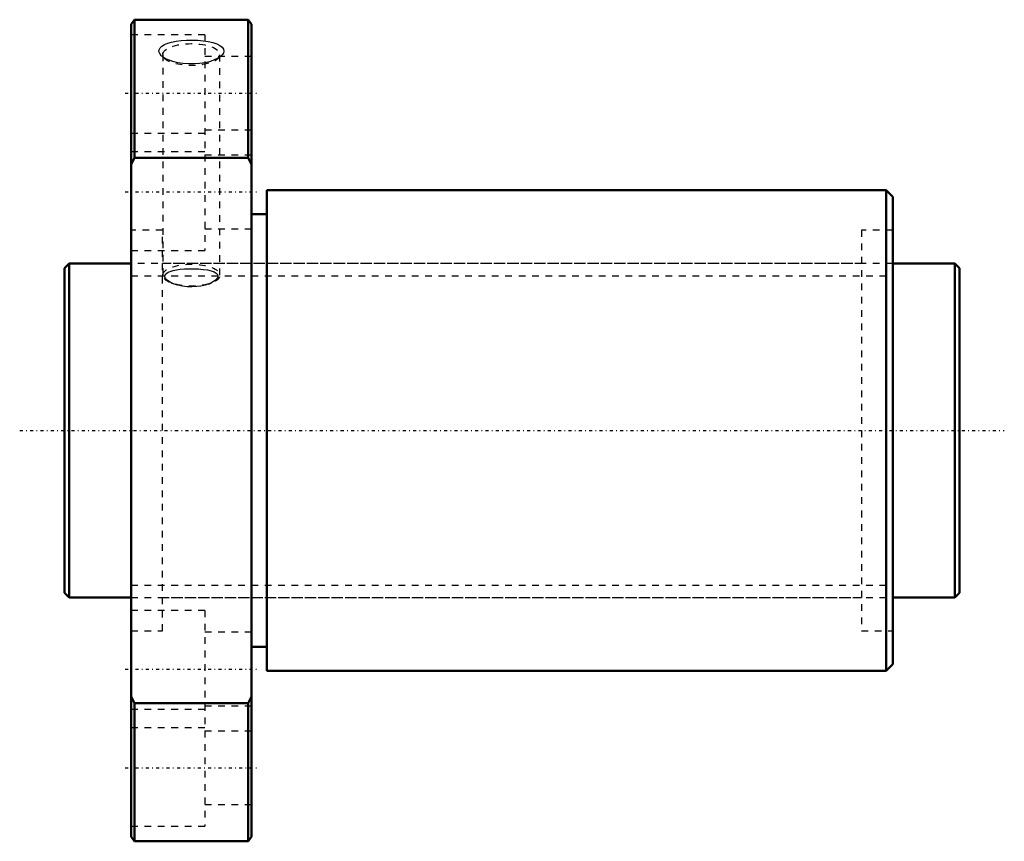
# Model space of a CAD drawing. Header units: millimetres. Extents: x -7 to 141, y -62 to 62.
import ezdxf

# ---------------------------------------------------------------- set-up
doc = ezdxf.new("R2010")
doc.units = ezdxf.units.MM
doc.linetypes.add('Center', pattern=[1.5, 0.45, -0.5, 0.05, -0.5])
doc.linetypes.add('Dashed', pattern=[2, 1, -1])
for name, color, linetype, lineweight in [('2d ConnectionPoints', 7, 'Continuous', 50), ('AM_0', 7, 'Continuous', 50), ('AM_5', 3, 'Continuous', 25), ('AM_7', 7, 'Center', 25), ('AM_9', 6, 'Dashed', 25)]:
    doc.layers.add(name, color=color, linetype=linetype, lineweight=lineweight)

# ---------------------------------------------------------------- blocks, each defined once
blk = doc.blocks.new('1_DK_5010_6RR0Nut_0_in_DK5010_6RRG1_134LC0_000_0')
at = {"layer": 'AM_0'}
for p, q in [((10.5, 61.5), (10, 60.85)), ((10, -60.85), (10, 60.85)), ((27.5, 61.5), (10.5, 61.5)), ((10.5, 61.5), (10.5, 40.82)), ((28, 60.85), (27.5, 61.5)), ((27.5, 40.82), (27.5, 61.5)), ((28, -60.85), (28, 60.85)), ((10.5, 40.82), (10, 39.83)), ((27.5, 40.82), (10.5, 40.82)), ((28, 39.83), (27.5, 40.82)), ((123, 36), (30.3, 36)), ((30.3, 36), (30.3, -36)), ((124, 35), (123, 36)), ((123, 36), (123, -36)), ((124, 35), (124, -35)), ((30.3, 32.4), (28, 32.4)), ((28, -32.4), (30.3, -32.4)), ((123, -36), (124, -35)), ((30.3, -36), (123, -36)), ((10, -39.83), (10.5, -40.82)), ((27.5, -40.82), (10.5, -40.82)), ((10.5, -40.82), (10.5, -61.5)), ((27.5, -40.82), (28, -39.83)), ((27.5, -61.5), (27.5, -40.82)), ((10, -60.85), (10.5, -61.5)), ((10.5, -61.5), (27.5, -61.5)), ((27.5, -61.5), (28, -60.85))]:
    blk.add_line(p, q, dxfattribs=at)
at = {"layer": 'AM_7'}
for p, q in [((9.1, 50.5), (28.9, 50.5)), ((9.1, 35.71), (28.9, 35.71)), ((9.1, -35.71), (28.9, -35.71)), ((9.1, -50.5), (28.9, -50.5))]:
    blk.add_line(p, q, dxfattribs=at)
at = {"layer": 'AM_9'}
for p, q in [((21, 59.25), (10, 59.25)), ((21, 59.25), (21, 26.96)), ((14.61, 56.02), (15.1, 55.6)), ((14.72, 56.28), (14.72, 23.26)), ((22.9, 55.6), (23.39, 56.02)), ((23.28, 23.26), (23.28, 56.28)), ((15.25, 55.61), (14.98, 55.76)), ((28, 56), (21, 56)), ((21, 44.46), (10, 44.46)), ((21, 45), (28, 45)), ((10, 41.75), (21, 41.75)), ((28, 41.21), (21, 41.21)), ((14.7, 30), (10, 30)), ((14.7, -30), (14.7, 30)), ((21, 30.21), (28, 30.21)), ((124, 30), (119.3, 30)), ((119.3, 30), (119.3, -30)), ((10, 26.96), (21, 26.96)), ((119.3, 25), (14.7, 25)), ((16.4, 21.94), (15.96, 22.13)), ((16.02, 22.08), (16.4, 21.94)), ((21.58, 21.93), (21.98, 22.08)), ((14.7, -25), (119.3, -25)), ((21, -26.96), (10, -26.96)), ((21, -26.96), (21, -59.25)), ((10, -30), (14.7, -30)), ((28, -30.21), (21, -30.21)), ((119.3, -30), (124, -30)), ((21, -41.21), (28, -41.21)), ((21, -41.75), (10, -41.75)), ((10, -44.46), (21, -44.46)), ((28, -45), (21, -45)), ((21, -56), (28, -56)), ((10, -59.25), (21, -59.25))]:
    blk.add_line(p, q, dxfattribs=at)
for points in [[(14.6, 56.02), (14.5, 56.11), (14.26, 56.42), (14.14, 56.72), (14.17, 57.01), (14.32, 57.29), (14.59, 57.54), (14.97, 57.77), (15.47, 57.97), (16.05, 58.14), (16.74, 58.28), (17.48, 58.37), (18.29, 58.43), (19.12, 58.45), (19.96, 58.42), (20.77, 58.35), (21.53, 58.23), (22.22, 58.07), (22.8, 57.87), (23.27, 57.64), (23.6, 57.38), (23.8, 57.1), (23.86, 56.81), (23.79, 56.51), (23.6, 56.22), (23.4, 56.02)], [(14.98, 55.76), (14.83, 55.85), (14.6, 56.02)], [(23.4, 56.02), (23.29, 55.94), (23.07, 55.79)], [(23.07, 55.79), (22.86, 55.67), (22.33, 55.43), (21.7, 55.21), (21.01, 55.05), (20.23, 54.93), (19.42, 54.87), (18.57, 54.87), (17.74, 54.93), (16.95, 55.06), (16.21, 55.24), (15.25, 55.61)], [(15.96, 22.13), (15.37, 22.5), (15.15, 22.74), (15.03, 22.98), (15.11, 23.38), (15.53, 23.7), (16.26, 23.96), (16.76, 24.06), (17.31, 24.13), (17.96, 24.19), (18.63, 24.22), (19.36, 24.22), (20.07, 24.19), (20.77, 24.12), (21.41, 24.03), (21.96, 23.9), (22.41, 23.73), (22.72, 23.55), (22.91, 23.34), (22.98, 23.14), (22.95, 22.92), (22.63, 22.5), (22, 22.11), (21.6, 21.94)], [(21.6, 21.94), (21.05, 21.76), (20.44, 21.63), (19.8, 21.54), (19.08, 21.51), (18.37, 21.53), (17.65, 21.61), (16.97, 21.76), (16.44, 21.93), (16.4, 21.94)]]:
    blk.add_lwpolyline(points, dxfattribs=at)
for centre in [(19, 56.28), (19, 23.26)]:
    blk.add_ellipse(centre, major_axis=(-4.28, 0), ratio=0.382683, dxfattribs=at)
blk = doc.blocks.new('2_DK_5010_6RR013400_Shaft_0_in_DK5010_6RRG1_134LC0_000_0')
at = {"layer": 'AM_0'}
for p, q in [((0.7, 25), (0, 24.3)), ((0, 24.3), (0, -24.3)), ((10, 25), (0.7, 25)), ((0.7, 25), (0.7, -25)), ((133.3, 25), (124, 25)), ((134, 24.3), (133.3, 25)), ((133.3, 25), (133.3, -25)), ((134, 24.3), (134, -24.3)), ((0, -24.3), (0.7, -25)), ((0.7, -25), (10, -25)), ((124, -25), (133.3, -25)), ((133.3, -25), (134, -24.3))]:
    blk.add_line(p, q, dxfattribs=at)
at = {"layer": 'AM_5', "linetype": 'Dashed'}
for p, q in [((10, 23.1595), (124, 23.1595)), ((10, -23.1595), (124, -23.1595))]:
    blk.add_line(p, q, dxfattribs=at)
at = {"layer": 'AM_7'}
blk.add_line((-6.7, 0), (140.7, 0), dxfattribs=at)
at = {"layer": 'AM_9'}
for p, q in [((124, 25), (10, 25)), ((10, -25), (124, -25))]:
    blk.add_line(p, q, dxfattribs=at)

msp = doc.modelspace()

# ---------------------------------------------------------------- linework, layer by layer
at = {"layer": '2d ConnectionPoints'}
for p in [(0, 0), (10, 0)]:
    msp.add_point(p, dxfattribs=at)

# ---------------------------------------------------------------- block references
for name in ['1_DK_5010_6RR0Nut_0_in_DK5010_6RRG1_134LC0_000_0', '2_DK_5010_6RR013400_Shaft_0_in_DK5010_6RRG1_134LC0_000_0']:
    msp.add_blockref(name, (0, 0))

doc.saveas('drawing.dxf')
